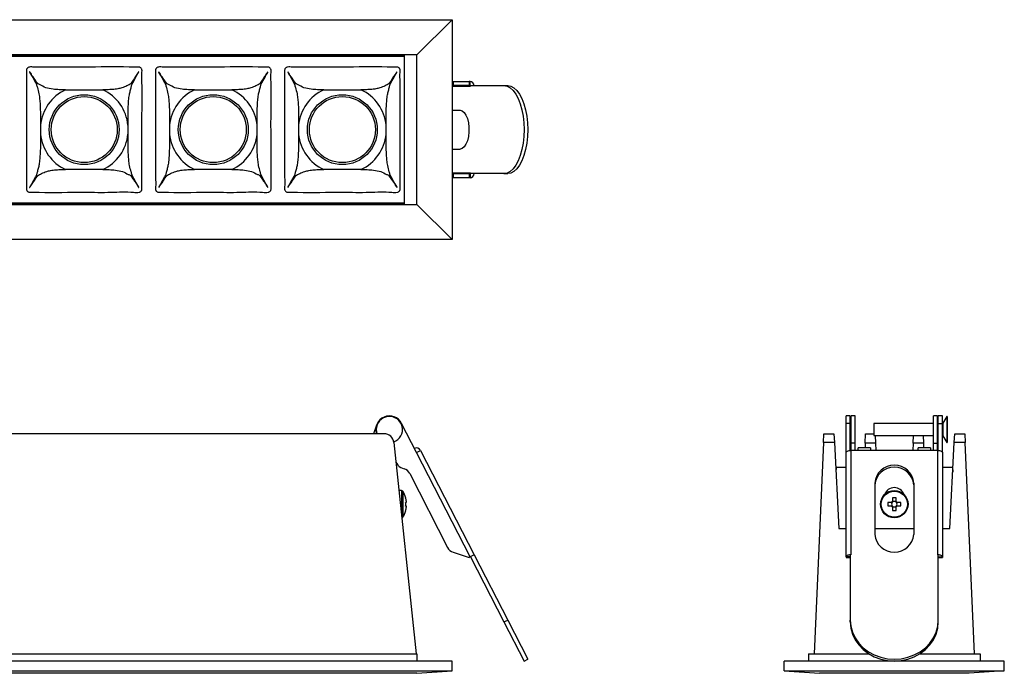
# Model space of a CAD drawing. Header units: millimetres. Extents: x 55 to 466, y 53 to 187.
# Tile 3 of 3: x 265 to 466, y 53 to 187. Entities that reach past the tile are written whole.
import ezdxf

# ---------------------------------------------------------------- set-up
doc = ezdxf.new("R2010")
doc.units = ezdxf.units.MM
doc.header["$LTSCALE"] = 2

msp = doc.modelspace()

# ---------------------------------------------------------------- linework, layer by layer
at = {"color": 7, "linetype": 'Continuous', "lineweight": 25}
for p, q in [((70.44, 186.88), (353.44, 186.88)), ((346.24, 179.68), (353.44, 186.88)), ((353.44, 186.88), (353.44, 141.88)), ((346.24, 179.68), (77.64, 179.68)), ((343.73, 179.53), (80.16, 179.53)), ((343.63, 179.33), (80.25, 179.33)), ((343.53, 179.33), (343.73, 179.53)), ((343.73, 149.23), (343.73, 179.53)), ((346.24, 149.08), (346.24, 179.68)), ((353.44, 174.23), (353.71, 174.23)), ((353.71, 173.38), (353.44, 173.38)), ((353.44, 173.28), (357.23, 173.28)), ((353.71, 174.23), (353.71, 173.38)), ((353.71, 174.23), (356.96, 174.23)), ((356.96, 173.38), (353.71, 173.38)), ((356.96, 174.23), (356.96, 173.38)), ((357.14, 174.23), (356.96, 174.23)), ((357.14, 173.38), (356.96, 173.38)), ((357.14, 173.38), (357.14, 174.23)), ((357.23, 173.28), (357.23, 173.38)), ((357.23, 173.38), (364.07, 173.38)), ((364.07, 173.38), (364.83, 173.38)), ((274.4, 172.53), (282.02, 172.53)), ((300.8, 172.53), (308.42, 172.53)), ((327.2, 172.53), (334.82, 172.53)), ((353.44, 168.38), (355.08, 168.38)), ((269.26, 165.27), (269.26, 163.49)), ((287.17, 163.49), (287.17, 165.27)), ((295.66, 165.27), (295.66, 163.49)), ((313.57, 163.49), (313.57, 165.27)), ((322.06, 165.27), (322.06, 163.49)), ((339.97, 163.49), (339.97, 165.27)), ((353.44, 160.38), (355.08, 160.38)), ((282.02, 156.22), (274.4, 156.22)), ((308.42, 156.22), (300.8, 156.22)), ((334.82, 156.22), (327.2, 156.22)), ((357.23, 155.48), (353.44, 155.48)), ((353.44, 155.38), (353.71, 155.38)), ((353.71, 155.38), (353.71, 154.53)), ((353.71, 155.38), (356.96, 155.38)), ((356.96, 155.38), (356.96, 154.53)), ((357.14, 155.38), (356.96, 155.38)), ((357.14, 155.38), (357.14, 154.53)), ((357.23, 155.38), (357.23, 155.48)), ((364.07, 155.38), (357.23, 155.38)), ((364.07, 155.38), (364.83, 155.38)), ((353.71, 154.53), (353.44, 154.53)), ((356.96, 154.53), (353.71, 154.53)), ((357.14, 154.53), (356.96, 154.53)), ((77.64, 149.08), (346.24, 149.08)), ((80.16, 149.23), (343.73, 149.23)), ((80.25, 149.43), (343.63, 149.43)), ((343.53, 149.43), (343.73, 149.23)), ((346.24, 149.08), (353.44, 141.88)), ((353.44, 141.88), (70.44, 141.88)), ((434.91, 105.8), (434.06, 105.8)), ((434.06, 104.29), (434.06, 105.8)), ((434.91, 104.29), (434.91, 105.8)), ((435.91, 105.8), (435.06, 105.8)), ((435.06, 100.25), (435.06, 105.8)), ((435.91, 100.25), (435.91, 105.8)), ((452.76, 105.8), (451.91, 105.8)), ((451.91, 100.25), (451.91, 105.8)), ((452.76, 100.25), (452.76, 105.8)), ((453.76, 105.8), (452.91, 105.8)), ((452.91, 104.29), (452.91, 105.8)), ((453.76, 104.29), (453.76, 105.8)), ((454.64, 105.7), (453.85, 104.32)), ((454.72, 105.7), (454.64, 105.7)), ((454.64, 105.7), (454.64, 103.02)), ((454.72, 105.7), (454.72, 103.02)), ((338.01, 103.92), (337.41, 102.15)), ((346.18, 98.31), (343.11, 104.29)), ((434.91, 104.29), (434.06, 104.29)), ((434.06, 98.31), (434.06, 104.29)), ((434.91, 98.74), (434.91, 104.29)), ((451.91, 104.27), (439.72, 104.27)), ((439.72, 104.27), (439.72, 103.02)), ((439.72, 103.02), (439.72, 101.77)), ((452.91, 104.27), (452.76, 104.27)), ((452.91, 104.29), (453.76, 104.29)), ((452.91, 98.74), (452.91, 104.29)), ((453.76, 98.31), (453.76, 104.29)), ((453.85, 104.32), (453.85, 103.02)), ((453.85, 103.02), (453.85, 101.72)), ((454.64, 103.02), (454.64, 100.35)), ((454.72, 103.02), (454.72, 100.35)), ((339.56, 102.15), (256.79, 102.15)), ((429.41, 100.36), (429.49, 102.15)), ((429.49, 102.15), (431.56, 102.15)), ((431.56, 102.15), (431.65, 100.36)), ((437.97, 100.22), (438.04, 102.15)), ((438.04, 102.15), (439.72, 102.15)), ((439.72, 101.77), (451.91, 101.77)), ((439.99, 101.77), (440.05, 100.22)), ((447.77, 100.22), (447.82, 101.77)), ((449.79, 101.77), (449.85, 100.22)), ((452.76, 101.77), (452.91, 101.77)), ((453.85, 101.72), (454.64, 100.35)), ((456.17, 100.36), (456.26, 102.15)), ((456.26, 102.15), (458.33, 102.15)), ((458.33, 102.15), (458.41, 100.36)), ((341.54, 100.36), (346.09, 57.15)), ((346.18, 98.31), (347.02, 98.74)), ((347.02, 98.74), (357.98, 77.39)), ((429.41, 100.36), (427.52, 57.15)), ((431.65, 100.36), (429.41, 100.36)), ((431.65, 100.36), (432.56, 82.75)), ((435.01, 98.74), (435.01, 77.39)), ((436.51, 98.74), (435.01, 98.74)), ((435.91, 100.25), (435.06, 100.25)), ((435.06, 98.74), (435.06, 100.25)), ((435.91, 98.74), (435.91, 100.25)), ((439.06, 99.26), (436.51, 99.26)), ((436.51, 98.74), (436.51, 99.26)), ((439.06, 98.74), (436.51, 98.74)), ((437.97, 100.22), (437.94, 99.26)), ((440.05, 100.22), (437.97, 100.22)), ((439.06, 99.26), (439.06, 98.74)), ((448.76, 98.74), (439.06, 98.74)), ((440.05, 100.22), (440.1, 98.74)), ((447.77, 100.22), (447.72, 98.74)), ((449.85, 100.22), (447.77, 100.22)), ((451.31, 99.26), (448.76, 99.26)), ((448.76, 98.74), (448.76, 99.26)), ((451.31, 98.74), (448.76, 98.74)), ((449.85, 100.22), (449.88, 99.26)), ((451.31, 99.26), (451.31, 98.74)), ((452.81, 98.74), (451.31, 98.74)), ((451.91, 100.25), (452.76, 100.25)), ((451.91, 98.74), (451.91, 100.25)), ((452.76, 98.74), (452.76, 100.25)), ((452.81, 77.39), (452.81, 98.74)), ((454.64, 100.35), (454.72, 100.35)), ((455.26, 82.75), (456.17, 100.36)), ((458.41, 100.36), (456.17, 100.36)), ((460.29, 57.15), (458.41, 100.36)), ((357.14, 76.96), (346.18, 98.31)), ((434.06, 76.96), (434.06, 98.31)), ((453.76, 98.31), (453.76, 76.96)), ((341.95, 96.47), (342.15, 96.09)), ((343.32, 95.09), (343.62, 95)), ((432, 95.35), (431.96, 94.31)), ((432, 95.35), (434.06, 95.35)), ((453.76, 95.35), (455.82, 95.35)), ((455.82, 95.35), (455.85, 94.31)), ((344.79, 94), (352.54, 78.9)), ((439.91, 92.07), (439.91, 81.57)), ((447.91, 92.07), (447.91, 81.57)), ((343.14, 90.55), (342.58, 90.55)), ((343.14, 90.55), (343.14, 85.22)), ((343.36, 90.42), (343.36, 85.07)), ((343.95, 89.05), (343.96, 89.06)), ((443.54, 89.05), (443.54, 88.31)), ((444.28, 88.31), (444.28, 89.05)), ((344.09, 88.12), (343.95, 88.12)), ((343.95, 87.38), (344.09, 87.38)), ((344.09, 88.31), (344.09, 88.12)), ((344.09, 87.38), (344.09, 87.18)), ((443.34, 88.12), (442.6, 88.12)), ((442.6, 87.38), (443.34, 87.38)), ((443.38, 88.12), (443.38, 87.92)), ((443.38, 87.57), (443.38, 87.38)), ((443.73, 88.28), (443.54, 88.28)), ((443.54, 87.22), (443.73, 87.22)), ((443.54, 87.18), (443.54, 86.44)), ((444.28, 88.28), (444.08, 88.28)), ((444.08, 87.22), (444.28, 87.22)), ((444.28, 86.44), (444.28, 87.18)), ((444.44, 87.92), (444.44, 88.12)), ((444.44, 87.38), (444.44, 87.57)), ((445.22, 88.12), (444.47, 88.12)), ((444.47, 87.38), (445.22, 87.38)), ((343.96, 86.44), (343.95, 86.44)), ((432.56, 82.75), (434.06, 82.75)), ((439.91, 82.75), (447.91, 82.75)), ((453.76, 82.75), (455.26, 82.75)), ((353.71, 77.91), (356.96, 76.86)), ((357.14, 76.96), (356.96, 76.86)), ((357.98, 77.39), (357.14, 76.96)), ((357.23, 77), (364.07, 63.66)), ((357.98, 77.39), (357.98, 77.39)), ((357.98, 77.39), (364.83, 64.04)), ((434.91, 76.96), (434.06, 76.96)), ((434.06, 76.96), (434.06, 76.86)), ((434.06, 76.86), (434.91, 76.86)), ((434.91, 77.39), (434.91, 64.04)), ((434.91, 77.39), (435.01, 77.39)), ((452.81, 77.39), (452.91, 77.39)), ((452.91, 64.04), (452.91, 77.39)), ((452.91, 76.96), (453.76, 76.96)), ((452.91, 76.86), (453.76, 76.86)), ((453.76, 76.96), (453.76, 76.86)), ((364.07, 63.66), (364.83, 64.04)), ((364.07, 63.66), (368.18, 55.65)), ((364.83, 64.04), (368.94, 56.04)), ((434.91, 63.66), (434.91, 64.04)), ((452.91, 63.66), (452.91, 64.04)), ((77.64, 57.15), (346.24, 57.15)), ((346.24, 57.15), (346.24, 55.65)), ((426.36, 57.15), (438.66, 57.15)), ((426.36, 57.15), (426.36, 55.65)), ((449.15, 57.15), (461.46, 57.15)), ((461.46, 57.15), (461.46, 55.65)), ((353.44, 55.65), (70.44, 55.65)), ((353.44, 53.65), (353.44, 55.65)), ((368.18, 55.65), (368.94, 56.04)), ((466.41, 55.65), (421.41, 55.65)), ((421.41, 53.65), (421.41, 55.65)), ((466.41, 53.65), (466.41, 55.65)), ((70.44, 53.65), (353.44, 53.65)), ((346.24, 53.15), (77.64, 53.15)), ((346.24, 53.15), (353.44, 53.65)), ((421.41, 53.65), (466.41, 53.65)), ((421.41, 53.65), (428.61, 53.15)), ((459.21, 53.15), (428.61, 53.15)), ((466.41, 53.65), (459.21, 53.15))]:
    msp.add_line(p, q, dxfattribs=at)
at = {"color": 7, "linetype": 'Continuous', "lineweight": 25, "flags": 128}
for points in [[(364.07, 173.38), (364.72, 173.27), (365.34, 172.94), (365.94, 172.4), (366.49, 171.66), (366.98, 170.74), (367.4, 169.67), (367.74, 168.46), (367.98, 167.16), (368.13, 165.79), (368.18, 164.38), (368.13, 162.97), (367.98, 161.6), (367.74, 160.29), (367.4, 159.09), (366.98, 158.01), (366.49, 157.1), (365.94, 156.36), (365.34, 155.82), (364.72, 155.49), (364.07, 155.38)], [(364.83, 173.38), (365.47, 173.27), (366.1, 172.94), (366.7, 172.4), (367.25, 171.66), (367.74, 170.74), (368.16, 169.67), (368.49, 168.46), (368.74, 167.16), (368.89, 165.79), (368.94, 164.38), (368.89, 162.97), (368.74, 161.6), (368.49, 160.29), (368.16, 159.09), (367.74, 158.01), (367.25, 157.1), (366.7, 156.36), (366.1, 155.82), (365.47, 155.49), (364.83, 155.38)], [(355.08, 168.38), (355.52, 168.26), (355.93, 167.92), (356.29, 167.37), (356.58, 166.65), (356.79, 165.8), (356.89, 164.86), (356.89, 163.9), (356.79, 162.96), (356.58, 162.1), (356.29, 161.38), (355.93, 160.84), (355.52, 160.49), (355.08, 160.38)], [(337.96, 103.02), (338.08, 102.24), (338.11, 102.15)], [(434.06, 98.31), (434.08, 98.39), (434.13, 98.47), (434.22, 98.55), (434.34, 98.61), (434.48, 98.67), (434.65, 98.71), (434.82, 98.73), (435.01, 98.74)], [(452.81, 98.74), (452.99, 98.73), (453.17, 98.71), (453.34, 98.67), (453.48, 98.61), (453.6, 98.55), (453.69, 98.47), (453.74, 98.39), (453.76, 98.31)], [(434.91, 77.39), (434.74, 77.37), (434.58, 77.34), (434.43, 77.3), (434.3, 77.25), (434.2, 77.18), (434.12, 77.11), (434.07, 77.03), (434.06, 76.96)], [(453.76, 76.96), (453.74, 77.03), (453.7, 77.11), (453.62, 77.18), (453.51, 77.25), (453.39, 77.3), (453.24, 77.34), (453.08, 77.37), (452.91, 77.39)], [(434.91, 64.04), (435.02, 62.79), (435.35, 61.57), (435.89, 60.41), (436.63, 59.34), (437.54, 58.38), (438.62, 57.57), (439.82, 56.91), (441.13, 56.43), (442.5, 56.14), (443.91, 56.04), (445.32, 56.14), (446.69, 56.43), (447.99, 56.91), (449.2, 57.57), (450.27, 58.38), (451.19, 59.34), (451.93, 60.41), (452.47, 61.57), (452.8, 62.79), (452.91, 64.04)], [(434.91, 63.66), (435.02, 62.4), (435.35, 61.18), (435.89, 60.02), (436.63, 58.95), (437.54, 57.99), (438.62, 57.18), (439.82, 56.52), (441.13, 56.04), (442.5, 55.75), (443.91, 55.65), (445.32, 55.75), (446.69, 56.04), (447.99, 56.52), (449.2, 57.18), (450.27, 57.99), (451.19, 58.95), (451.93, 60.02), (452.47, 61.18), (452.8, 62.4), (452.91, 63.66)]]:
    msp.add_lwpolyline(points, dxfattribs=at)
at = {"color": 7, "linetype": 'Continuous', "lineweight": 25}
for centre, radius in [((278.21, 164.38), 7.15), ((304.61, 164.38), 7.15), ((331.01, 164.38), 7.15), ((278.21, 164.38), 6.75), ((304.61, 164.38), 6.75), ((331.01, 164.38), 6.75), ((443.91, 87.75), 2.8), ((443.91, 87.75), 2.67)]:
    msp.add_circle(centre, radius, dxfattribs=at)
for centre, radius, start, end in [((278.21, 164.38), 13.49, 135.2566, 136.4666), ((278.21, 164.38), 13.49, 43.5334, 44.7434), ((304.61, 164.38), 13.49, 135.2566, 136.4666), ((304.61, 164.38), 13.49, 43.5334, 44.7434), ((331.01, 164.38), 13.49, 135.2566, 136.4666), ((331.01, 164.38), 13.49, 43.5334, 44.7434), ((357.09, 173.34), 0.889, 2.441, 86.915), ((357.13, 173.28), 0.095, 356.8541, 86.4635), ((278.21, 164.38), 9, 115.0485, 174.3157), ((278.21, 164.38), 9, 5.6843, 64.9515), ((304.61, 164.38), 9, 115.0485, 174.3157), ((304.61, 164.38), 9, 5.6843, 64.9515), ((331.01, 164.38), 9, 115.0485, 174.3157), ((331.01, 164.38), 9, 5.6843, 64.9515), ((278.21, 164.38), 9, 185.6843, 244.9515), ((278.21, 164.38), 9, 295.0485, 354.3157), ((304.61, 164.38), 9, 185.6843, 244.9515), ((304.61, 164.38), 9, 295.0485, 354.3157), ((331.01, 164.38), 9, 185.6843, 244.9515), ((331.01, 164.38), 9, 295.0485, 354.3157), ((278.21, 164.38), 13.49, 223.5334, 224.7434), ((278.21, 164.38), 13.49, 315.2566, 316.4666), ((304.61, 164.38), 13.49, 223.5334, 224.7434), ((304.61, 164.38), 13.49, 315.2566, 316.4666), ((331.01, 164.38), 13.49, 223.5334, 224.7434), ((331.01, 164.38), 13.49, 315.2566, 316.4666), ((357.13, 155.47), 0.095, 273.5365, 3.1459), ((357.09, 155.42), 0.889, 273.085, 357.559), ((340.64, 103.02), 2.78, 27.1671, 198.3799), ((340.64, 103.02), 2.68, 289.321, 180), ((453.76, 104.37), 0.1, 270, 330), ((339.56, 100.15), 2, 6, 90), ((453.76, 101.67), 0.1, 30, 90), ((346.18, 98.31), 0.95, 27.1671, 117.1671), ((346.18, 98.31), 0.1, 27.1671, 117.1671), ((343.93, 97), 2, 207.1671, 252.1671), ((343.01, 93.09), 2, 27.1671, 72.1671), ((443.91, 91.71), 4.02, 5.1748, 174.8252), ((443.91, 91.32), 4.02, 5.1748, 174.8252), ((443.91, 89.05), 2.1, 18.5832, 161.4168), ((343.14, 90.28), 0.27, 32.336, 90), ((339.14, 87.75), 5, 15.2193, 32.336), ((339.14, 87.75), 4.99, 6.5034, 15.1879), ((443.91, 78.09), 10.97, 88.068, 91.932), ((338.49, 87.75), 5.48, 356.1266, 3.8734), ((339.14, 87.75), 4.99, 344.8121, 353.4966), ((453.57, 87.75), 10.97, 178.068, 181.932), ((443.91, 87.75), 0.675, 123.2306, 146.7694), ((443.91, 87.75), 0.675, 213.2306, 236.7694), ((443.91, 87.75), 0.556, 161.5698, 198.4302), ((443.91, 87.75), 0.556, 138.2818, 161.5698), ((443.91, 87.75), 0.556, 198.4302, 221.7182), ((443.91, 87.75), 0.556, 131.7182, 138.2818), ((443.91, 87.75), 0.556, 221.7182, 228.2818), ((443.91, 87.75), 0.556, 108.4302, 131.7182), ((443.91, 87.75), 0.556, 228.2818, 251.5698), ((443.91, 87.75), 0.556, 71.5698, 108.4302), ((443.91, 87.75), 0.556, 251.5698, 288.4302), ((443.91, 87.75), 0.556, 48.2818, 71.5698), ((443.91, 87.75), 0.556, 288.4302, 311.7182), ((443.91, 87.75), 0.675, 33.2306, 56.7694), ((443.91, 87.75), 0.556, 41.7182, 48.2818), ((443.91, 87.75), 0.675, 303.2306, 326.7694), ((443.91, 87.75), 0.556, 311.7182, 318.2818), ((443.91, 87.75), 0.556, 18.4302, 41.7182), ((443.91, 87.75), 0.556, 318.2818, 341.5698), ((443.91, 87.75), 0.556, 341.5698, 18.4302), ((434.25, 87.75), 10.97, 358.068, 1.932), ((343.14, 85.22), 0.27, 276.0181, 327.664), ((339.14, 87.75), 5, 327.664, 344.7807), ((443.91, 97.41), 10.97, 268.068, 271.932), ((443.91, 81.93), 4.02, 185.1748, 354.8252), ((354.32, 79.81), 2, 207.1671, 252.1671)]:
    msp.add_arc(centre, radius, start, end, dxfattribs=at)
for centre, major_axis, start_param, end_param in [((443.84, 87.75), (0.492, 0), 2.77218, 3.511006), ((443.91, 87.82), (0, 0.492), 5.913772, 6.652598), ((443.91, 87.68), (0, 0.492), 2.77218, 3.511006), ((443.98, 87.75), (0.492, 0), 5.913772, 6.652598)]:
    msp.add_ellipse(centre, major_axis=major_axis, ratio=0.990116, start_param=start_param, end_param=end_param, dxfattribs=at)
for points, knots in [([(290.02, 153.25), (290.02, 153.01), (290.01, 152.66), (290.03, 152.25), (290, 152), (289.93, 151.89), (289.82, 151.77), (289.68, 151.66), (289.16, 151.48), (287.14, 151.74), (283.43, 151.49), (276.99, 151.64), (271.58, 151.48), (267.85, 151.61), (267.12, 151.54), (266.82, 151.63), (266.67, 151.71), (266.53, 151.84), (266.44, 151.97), (266.38, 152.25), (266.46, 153.13), (266.32, 156.47), (266.42, 160.39), (266.4, 166.7), (266.42, 171.27), (266.4, 175.26), (266.41, 176.26), (266.4, 176.55), (266.42, 176.75), (266.5, 176.87), (266.6, 176.99), (266.75, 177.11), (267.23, 177.25), (267.65, 177.18), (269.18, 177.18), (272.59, 177.18), (279.06, 177.15), (284.85, 177.27), (288.57, 177.15), (289.31, 177.21), (289.61, 177.13), (289.75, 177.05), (289.9, 176.91), (289.98, 176.78), (290.05, 176.51), (289.97, 175.62), (290.1, 172.29), (290.01, 168.36), (290.02, 162.06), (290.02, 157.61), (290.02, 153.9), (290.02, 153.25)], [0, 0, 0, 0, 0.007224, 0.010882, 0.012757, 0.014629, 0.015008, 0.017688, 0.019947, 0.031886, 0.078783, 0.135581, 0.23, 0.24536, 0.251118, 0.252252, 0.254984, 0.256162, 0.258322, 0.259626, 0.264796, 0.28545, 0.362783, 0.38559, 0.480009, 0.503614, 0.508685, 0.510882, 0.512757, 0.51463, 0.515009, 0.517688, 0.520365, 0.530314, 0.530413, 0.567381, 0.635581, 0.73, 0.74536, 0.751118, 0.752252, 0.754984, 0.756162, 0.758321, 0.759626, 0.764795, 0.78545, 0.862782, 0.885589, 0.980008, 1, 1, 1, 1]), ([(316.42, 153.25), (316.42, 153.01), (316.41, 152.66), (316.43, 152.25), (316.4, 152), (316.33, 151.89), (316.22, 151.77), (316.08, 151.66), (315.56, 151.48), (313.54, 151.74), (309.83, 151.49), (303.39, 151.64), (297.98, 151.48), (294.25, 151.61), (293.52, 151.54), (293.22, 151.63), (293.07, 151.71), (292.93, 151.84), (292.84, 151.97), (292.78, 152.25), (292.86, 153.13), (292.72, 156.47), (292.82, 160.39), (292.8, 166.7), (292.82, 171.27), (292.8, 175.26), (292.81, 176.26), (292.8, 176.55), (292.82, 176.75), (292.9, 176.87), (293, 176.99), (293.15, 177.11), (293.63, 177.25), (294.05, 177.18), (295.58, 177.18), (298.99, 177.18), (305.46, 177.15), (311.25, 177.27), (314.97, 177.15), (315.71, 177.21), (316.01, 177.13), (316.15, 177.05), (316.3, 176.91), (316.38, 176.78), (316.45, 176.51), (316.37, 175.62), (316.5, 172.29), (316.41, 168.36), (316.42, 162.06), (316.42, 157.61), (316.42, 153.9), (316.42, 153.25)], [0, 0, 0, 0, 0.007224, 0.010882, 0.012757, 0.014629, 0.015008, 0.017688, 0.019947, 0.031886, 0.078783, 0.135581, 0.23, 0.24536, 0.251118, 0.252252, 0.254984, 0.256162, 0.258322, 0.259626, 0.264796, 0.28545, 0.362783, 0.38559, 0.480009, 0.503614, 0.508685, 0.510882, 0.512757, 0.51463, 0.515009, 0.517688, 0.520365, 0.530314, 0.530413, 0.567381, 0.635581, 0.73, 0.74536, 0.751118, 0.752252, 0.754984, 0.756162, 0.758321, 0.759626, 0.764795, 0.78545, 0.862782, 0.885589, 0.980008, 1, 1, 1, 1]), ([(342.82, 153.25), (342.82, 153.01), (342.81, 152.66), (342.83, 152.25), (342.8, 152), (342.73, 151.89), (342.62, 151.77), (342.48, 151.66), (341.96, 151.48), (339.94, 151.74), (336.23, 151.49), (329.79, 151.64), (324.38, 151.48), (320.65, 151.61), (319.92, 151.54), (319.62, 151.63), (319.47, 151.71), (319.33, 151.84), (319.24, 151.97), (319.18, 152.25), (319.26, 153.13), (319.12, 156.47), (319.22, 160.39), (319.2, 166.7), (319.22, 171.27), (319.2, 175.26), (319.21, 176.26), (319.2, 176.55), (319.22, 176.75), (319.3, 176.87), (319.4, 176.99), (319.55, 177.11), (320.03, 177.25), (320.45, 177.18), (321.98, 177.18), (325.39, 177.18), (331.86, 177.15), (337.65, 177.27), (341.37, 177.15), (342.11, 177.21), (342.41, 177.13), (342.55, 177.05), (342.7, 176.91), (342.78, 176.78), (342.85, 176.51), (342.77, 175.62), (342.9, 172.29), (342.81, 168.36), (342.82, 162.06), (342.82, 157.61), (342.82, 153.9), (342.82, 153.25)], [0, 0, 0, 0, 0.007224, 0.010882, 0.012757, 0.014629, 0.015008, 0.017688, 0.019947, 0.031886, 0.078783, 0.135581, 0.23, 0.24536, 0.251118, 0.252252, 0.254984, 0.256162, 0.258322, 0.259626, 0.264796, 0.28545, 0.362783, 0.38559, 0.480009, 0.503614, 0.508685, 0.510882, 0.512757, 0.51463, 0.515009, 0.517688, 0.520365, 0.530314, 0.530413, 0.567381, 0.635581, 0.73, 0.74536, 0.751118, 0.752252, 0.754984, 0.756162, 0.758321, 0.759626, 0.764795, 0.78545, 0.862782, 0.885589, 0.980008, 1, 1, 1, 1]), ([(268.63, 173.87), (268.42, 174.2), (267.92, 174.98), (267.3, 175.67), (267.08, 176.22), (267.05, 176.23), (267.05, 176.23), (267.05, 176.23), (267.05, 176.23), (267.05, 176.23), (267.05, 176.23), (267.05, 176.23), (267.05, 176.23), (267.05, 176.23), (267.05, 176.23), (267.05, 176.23), (267.06, 176.22), (267.07, 176.2), (267.12, 176.1), (267.33, 175.7), (267.78, 174.89), (268.18, 174.13), (268.43, 173.68), (268.43, 173.67)], [0, 0, 0, 0, 0.204337, 0.483793, 0.497784, 0.497806, 0.497822, 0.497838, 0.497844, 0.49785, 0.497854, 0.497858, 0.497865, 0.497876, 0.49792, 0.498094, 0.498787, 0.501557, 0.512632, 0.556929, 0.734116, 0.994944, 1, 1, 1, 1]), ([(287.99, 173.67), (288.13, 173.92), (288.52, 174.66), (288.96, 175.45), (289.28, 176.05), (289.35, 176.16), (289.37, 176.23), (289.37, 176.23), (289.37, 176.23), (289.37, 176.23), (289.37, 176.23), (289.37, 176.23), (289.37, 176.23), (289.37, 176.23), (289.37, 176.23), (289.37, 176.23), (289.37, 176.23), (289.37, 176.23), (289.37, 176.23), (289.37, 176.23), (289.37, 176.23), (289.37, 176.23), (289.36, 176.22), (289.33, 176.17), (289.21, 175.99), (288.69, 175.21), (288.2, 174.47), (287.79, 173.87)], [0, 0, 0, 0, 0.14736, 0.432232, 0.467841, 0.501712, 0.501854, 0.501948, 0.502011, 0.502054, 0.502083, 0.502102, 0.50212, 0.502131, 0.502137, 0.502142, 0.502146, 0.50215, 0.502158, 0.502179, 0.502267, 0.502616, 0.504008, 0.509573, 0.531831, 0.620861, 1, 1, 1, 1]), ([(295.03, 173.87), (294.82, 174.2), (294.32, 174.98), (293.7, 175.67), (293.48, 176.22), (293.45, 176.23), (293.45, 176.23), (293.45, 176.23), (293.45, 176.23), (293.45, 176.23), (293.45, 176.23), (293.45, 176.23), (293.45, 176.23), (293.45, 176.23), (293.45, 176.23), (293.45, 176.23), (293.46, 176.22), (293.47, 176.2), (293.52, 176.1), (293.73, 175.7), (294.18, 174.89), (294.58, 174.13), (294.83, 173.68), (294.83, 173.67)], [0, 0, 0, 0, 0.204337, 0.483793, 0.497784, 0.497806, 0.497822, 0.497838, 0.497844, 0.49785, 0.497854, 0.497858, 0.497865, 0.497876, 0.49792, 0.498094, 0.498787, 0.501557, 0.512632, 0.556929, 0.734116, 0.994944, 1, 1, 1, 1]), ([(314.39, 173.67), (314.53, 173.92), (314.92, 174.66), (315.36, 175.45), (315.68, 176.05), (315.75, 176.16), (315.77, 176.23), (315.77, 176.23), (315.77, 176.23), (315.77, 176.23), (315.77, 176.23), (315.77, 176.23), (315.77, 176.23), (315.77, 176.23), (315.77, 176.23), (315.77, 176.23), (315.77, 176.23), (315.77, 176.23), (315.77, 176.23), (315.77, 176.23), (315.77, 176.23), (315.77, 176.23), (315.76, 176.22), (315.73, 176.17), (315.61, 175.99), (315.09, 175.21), (314.6, 174.47), (314.19, 173.87)], [0, 0, 0, 0, 0.14736, 0.432232, 0.467841, 0.501712, 0.501854, 0.501948, 0.502011, 0.502054, 0.502083, 0.502102, 0.50212, 0.502131, 0.502137, 0.502142, 0.502146, 0.50215, 0.502158, 0.502179, 0.502267, 0.502616, 0.504008, 0.509573, 0.531831, 0.620861, 1, 1, 1, 1]), ([(321.43, 173.87), (321.22, 174.2), (320.72, 174.98), (320.1, 175.67), (319.88, 176.22), (319.85, 176.23), (319.85, 176.23), (319.85, 176.23), (319.85, 176.23), (319.85, 176.23), (319.85, 176.23), (319.85, 176.23), (319.85, 176.23), (319.85, 176.23), (319.85, 176.23), (319.85, 176.23), (319.86, 176.22), (319.87, 176.2), (319.92, 176.1), (320.13, 175.7), (320.58, 174.89), (320.98, 174.13), (321.23, 173.68), (321.23, 173.67)], [0, 0, 0, 0, 0.204337, 0.483793, 0.497784, 0.497806, 0.497822, 0.497838, 0.497844, 0.49785, 0.497854, 0.497858, 0.497865, 0.497876, 0.49792, 0.498094, 0.498787, 0.501557, 0.512632, 0.556929, 0.734116, 0.994944, 1, 1, 1, 1]), ([(340.79, 173.67), (340.93, 173.92), (341.32, 174.66), (341.76, 175.45), (342.08, 176.05), (342.15, 176.16), (342.17, 176.23), (342.17, 176.23), (342.17, 176.23), (342.17, 176.23), (342.17, 176.23), (342.17, 176.23), (342.17, 176.23), (342.17, 176.23), (342.17, 176.23), (342.17, 176.23), (342.17, 176.23), (342.17, 176.23), (342.17, 176.23), (342.17, 176.23), (342.17, 176.23), (342.17, 176.23), (342.16, 176.22), (342.13, 176.17), (342.01, 175.99), (341.49, 175.21), (341, 174.47), (340.59, 173.87)], [0, 0, 0, 0, 0.14736, 0.432232, 0.467841, 0.501712, 0.501854, 0.501948, 0.502011, 0.502054, 0.502083, 0.502102, 0.50212, 0.502131, 0.502137, 0.502142, 0.502146, 0.50215, 0.502158, 0.502179, 0.502267, 0.502616, 0.504008, 0.509573, 0.531831, 0.620861, 1, 1, 1, 1]), ([(268.43, 173.67), (268.49, 173.45), (268.65, 172.89), (268.95, 171.86), (269.1, 170.65), (269.22, 169.21), (269.26, 167.4), (269.26, 165.98), (269.26, 165.27)], [0, 0, 0, 0, 0.111918, 0.284012, 0.408874, 0.534045, 0.766708, 1, 1, 1, 1]), ([(274.4, 172.53), (273.97, 172.53), (273.11, 172.54), (271.73, 172.65), (270.29, 172.9), (269.35, 173.48), (268.78, 173.7), (268.65, 173.85), (268.63, 173.87)], [0, 0, 0, 0, 0.190199, 0.37985, 0.613193, 0.848606, 0.974962, 1, 1, 1, 1]), ([(287.79, 173.87), (287.78, 173.85), (287.59, 173.63), (286.96, 173.37), (286.05, 172.93), (285.02, 172.71), (283.99, 172.58), (282.96, 172.54), (282.3, 172.53), (282.02, 172.53)], [0, 0, 0, 0, 0.021057, 0.218127, 0.414762, 0.543436, 0.710154, 0.877354, 1, 1, 1, 1]), ([(287.17, 165.27), (287.17, 165.92), (287.17, 167.22), (287.2, 168.93), (287.29, 170.36), (287.42, 171.45), (287.62, 172.37), (287.82, 172.97), (287.91, 173.41), (287.96, 173.58), (287.99, 173.67)], [0, 0, 0, 0, 0.213151, 0.425932, 0.558055, 0.689831, 0.798515, 0.907399, 0.953569, 1, 1, 1, 1]), ([(294.83, 173.67), (294.89, 173.45), (295.05, 172.89), (295.35, 171.86), (295.5, 170.65), (295.62, 169.21), (295.66, 167.4), (295.66, 165.98), (295.66, 165.27)], [0, 0, 0, 0, 0.111918, 0.284012, 0.408874, 0.534045, 0.766708, 1, 1, 1, 1]), ([(300.8, 172.53), (300.37, 172.53), (299.51, 172.54), (298.13, 172.65), (296.69, 172.9), (295.75, 173.48), (295.18, 173.7), (295.05, 173.85), (295.03, 173.87)], [0, 0, 0, 0, 0.1901992, 0.3798503, 0.6131935, 0.8486057, 0.9749618, 1, 1, 1, 1]), ([(314.19, 173.87), (314.18, 173.85), (313.99, 173.63), (313.36, 173.37), (312.45, 172.93), (311.42, 172.71), (310.39, 172.58), (309.36, 172.54), (308.7, 172.53), (308.42, 172.53)], [0, 0, 0, 0, 0.021057, 0.218127, 0.414762, 0.543436, 0.710154, 0.877354, 1, 1, 1, 1]), ([(313.57, 165.27), (313.57, 165.92), (313.57, 167.22), (313.6, 168.93), (313.69, 170.36), (313.82, 171.45), (314.02, 172.37), (314.22, 172.97), (314.31, 173.41), (314.36, 173.58), (314.39, 173.67)], [0, 0, 0, 0, 0.213151, 0.425932, 0.558055, 0.689831, 0.798515, 0.907399, 0.953569, 1, 1, 1, 1]), ([(321.23, 173.67), (321.29, 173.45), (321.45, 172.89), (321.75, 171.86), (321.9, 170.65), (322.02, 169.21), (322.06, 167.4), (322.06, 165.98), (322.06, 165.27)], [0, 0, 0, 0, 0.111918, 0.284012, 0.408874, 0.534045, 0.766708, 1, 1, 1, 1]), ([(327.2, 172.53), (326.77, 172.53), (325.91, 172.54), (324.53, 172.65), (323.09, 172.9), (322.15, 173.48), (321.58, 173.7), (321.45, 173.85), (321.43, 173.87)], [0, 0, 0, 0, 0.1901992, 0.3798503, 0.6131935, 0.8486057, 0.9749618, 1, 1, 1, 1]), ([(340.59, 173.87), (340.58, 173.85), (340.39, 173.63), (339.76, 173.37), (338.85, 172.93), (337.82, 172.71), (336.79, 172.58), (335.76, 172.54), (335.1, 172.53), (334.82, 172.53)], [0, 0, 0, 0, 0.0210568, 0.2181274, 0.4147616, 0.5434361, 0.7101542, 0.8773542, 1, 1, 1, 1]), ([(339.97, 165.27), (339.97, 165.92), (339.97, 167.22), (340, 168.93), (340.09, 170.36), (340.22, 171.45), (340.42, 172.37), (340.62, 172.97), (340.71, 173.41), (340.76, 173.58), (340.79, 173.67)], [0, 0, 0, 0, 0.213151, 0.425932, 0.558055, 0.689831, 0.798515, 0.907399, 0.953569, 1, 1, 1, 1]), ([(269.26, 163.49), (269.26, 162.83), (269.26, 161.53), (269.22, 159.83), (269.13, 158.39), (269.01, 157.31), (268.81, 156.38), (268.61, 155.78), (268.52, 155.34), (268.46, 155.17), (268.43, 155.08)], [0, 0, 0, 0, 0.213151, 0.425932, 0.558055, 0.689831, 0.798515, 0.907399, 0.953569, 1, 1, 1, 1]), ([(287.99, 155.08), (287.93, 155.31), (287.78, 155.86), (287.48, 156.89), (287.32, 158.1), (287.21, 159.54), (287.17, 161.35), (287.17, 162.77), (287.17, 163.49)], [0, 0, 0, 0, 0.111918, 0.284012, 0.408874, 0.534045, 0.766708, 1, 1, 1, 1]), ([(295.66, 163.49), (295.66, 162.83), (295.66, 161.53), (295.62, 159.83), (295.53, 158.39), (295.41, 157.31), (295.21, 156.38), (295.01, 155.78), (294.92, 155.34), (294.86, 155.17), (294.83, 155.08)], [0, 0, 0, 0, 0.213151, 0.425932, 0.558055, 0.689831, 0.798515, 0.907399, 0.953569, 1, 1, 1, 1]), ([(314.39, 155.08), (314.33, 155.31), (314.18, 155.86), (313.88, 156.89), (313.72, 158.1), (313.61, 159.54), (313.57, 161.35), (313.57, 162.77), (313.57, 163.49)], [0, 0, 0, 0, 0.111918, 0.284012, 0.408874, 0.534045, 0.766708, 1, 1, 1, 1]), ([(322.06, 163.49), (322.06, 162.83), (322.06, 161.53), (322.02, 159.83), (321.93, 158.39), (321.81, 157.31), (321.61, 156.38), (321.41, 155.78), (321.32, 155.34), (321.26, 155.17), (321.23, 155.08)], [0, 0, 0, 0, 0.213151, 0.425932, 0.558055, 0.689831, 0.798515, 0.907399, 0.953569, 1, 1, 1, 1]), ([(340.79, 155.08), (340.73, 155.31), (340.58, 155.86), (340.28, 156.89), (340.12, 158.1), (340.01, 159.54), (339.97, 161.35), (339.97, 162.77), (339.97, 163.49)], [0, 0, 0, 0, 0.111918, 0.284012, 0.408874, 0.534045, 0.766708, 1, 1, 1, 1]), ([(268.43, 155.08), (268.3, 154.83), (267.9, 154.09), (267.46, 153.31), (267.15, 152.7), (267.07, 152.59), (267.05, 152.53), (267.05, 152.53), (267.05, 152.52), (267.05, 152.52), (267.05, 152.52), (267.05, 152.52), (267.05, 152.52), (267.05, 152.52), (267.05, 152.52), (267.05, 152.52), (267.05, 152.52), (267.05, 152.52), (267.05, 152.52), (267.05, 152.52), (267.05, 152.52), (267.06, 152.53), (267.06, 152.54), (267.1, 152.58), (267.22, 152.77), (267.73, 153.54), (268.23, 154.28), (268.63, 154.88)], [0, 0, 0, 0, 0.14736, 0.432232, 0.467841, 0.501712, 0.501854, 0.501948, 0.502011, 0.502054, 0.502083, 0.502102, 0.50212, 0.502131, 0.502137, 0.502142, 0.502146, 0.50215, 0.502158, 0.502179, 0.502267, 0.502616, 0.504008, 0.509573, 0.531831, 0.620861, 1, 1, 1, 1]), ([(268.63, 154.88), (268.65, 154.9), (268.83, 155.12), (269.47, 155.38), (270.37, 155.82), (271.41, 156.04), (272.43, 156.17), (273.47, 156.22), (274.12, 156.22), (274.4, 156.22)], [0, 0, 0, 0, 0.021057, 0.218127, 0.414762, 0.543436, 0.710154, 0.877354, 1, 1, 1, 1]), ([(282.02, 156.22), (282.45, 156.22), (283.32, 156.21), (284.69, 156.1), (286.13, 155.85), (287.07, 155.28), (287.64, 155.06), (287.77, 154.91), (287.79, 154.88)], [0, 0, 0, 0, 0.190199, 0.37985, 0.613193, 0.848606, 0.974962, 1, 1, 1, 1]), ([(287.79, 154.88), (288, 154.55), (288.5, 153.77), (289.12, 153.09), (289.35, 152.54), (289.37, 152.52), (289.37, 152.52), (289.37, 152.52), (289.37, 152.52), (289.37, 152.52), (289.37, 152.52), (289.37, 152.52), (289.37, 152.52), (289.37, 152.52), (289.37, 152.52), (289.37, 152.53), (289.37, 152.53), (289.36, 152.56), (289.3, 152.66), (289.09, 153.05), (288.65, 153.87), (288.24, 154.62), (288, 155.08), (287.99, 155.08)], [0, 0, 0, 0, 0.204337, 0.483793, 0.497784, 0.497806, 0.497822, 0.497838, 0.497844, 0.49785, 0.497854, 0.497858, 0.497865, 0.497876, 0.49792, 0.498094, 0.498787, 0.501557, 0.512632, 0.556929, 0.734116, 0.994944, 1, 1, 1, 1]), ([(294.83, 155.08), (294.7, 154.83), (294.3, 154.09), (293.86, 153.31), (293.55, 152.7), (293.47, 152.59), (293.45, 152.53), (293.45, 152.53), (293.45, 152.52), (293.45, 152.52), (293.45, 152.52), (293.45, 152.52), (293.45, 152.52), (293.45, 152.52), (293.45, 152.52), (293.45, 152.52), (293.45, 152.52), (293.45, 152.52), (293.45, 152.52), (293.45, 152.52), (293.45, 152.52), (293.46, 152.53), (293.46, 152.54), (293.5, 152.58), (293.62, 152.77), (294.13, 153.54), (294.63, 154.28), (295.03, 154.88)], [0, 0, 0, 0, 0.14736, 0.432232, 0.467841, 0.501712, 0.501854, 0.501948, 0.502011, 0.502054, 0.502083, 0.502102, 0.50212, 0.502131, 0.502137, 0.502142, 0.502146, 0.50215, 0.502158, 0.502179, 0.502267, 0.502616, 0.504008, 0.509573, 0.531831, 0.620861, 1, 1, 1, 1]), ([(295.03, 154.88), (295.05, 154.9), (295.23, 155.12), (295.87, 155.38), (296.77, 155.82), (297.81, 156.04), (298.83, 156.17), (299.87, 156.22), (300.52, 156.22), (300.8, 156.22)], [0, 0, 0, 0, 0.021057, 0.218127, 0.414762, 0.543436, 0.710154, 0.877354, 1, 1, 1, 1]), ([(308.42, 156.22), (308.85, 156.22), (309.72, 156.21), (311.09, 156.1), (312.53, 155.85), (313.47, 155.28), (314.04, 155.06), (314.17, 154.91), (314.19, 154.88)], [0, 0, 0, 0, 0.190199, 0.37985, 0.613193, 0.848606, 0.974962, 1, 1, 1, 1]), ([(314.19, 154.88), (314.4, 154.55), (314.9, 153.77), (315.52, 153.09), (315.75, 152.54), (315.77, 152.52), (315.77, 152.52), (315.77, 152.52), (315.77, 152.52), (315.77, 152.52), (315.77, 152.52), (315.77, 152.52), (315.77, 152.52), (315.77, 152.52), (315.77, 152.52), (315.77, 152.53), (315.77, 152.53), (315.76, 152.56), (315.7, 152.66), (315.49, 153.05), (315.05, 153.87), (314.64, 154.62), (314.4, 155.08), (314.39, 155.08)], [0, 0, 0, 0, 0.204337, 0.483793, 0.497784, 0.497806, 0.497822, 0.497838, 0.497844, 0.49785, 0.497854, 0.497858, 0.497865, 0.497876, 0.49792, 0.498094, 0.498787, 0.501557, 0.512632, 0.556929, 0.734116, 0.994944, 1, 1, 1, 1]), ([(321.23, 155.08), (321.1, 154.83), (320.7, 154.09), (320.26, 153.31), (319.95, 152.7), (319.87, 152.59), (319.85, 152.53), (319.85, 152.53), (319.85, 152.52), (319.85, 152.52), (319.85, 152.52), (319.85, 152.52), (319.85, 152.52), (319.85, 152.52), (319.85, 152.52), (319.85, 152.52), (319.85, 152.52), (319.85, 152.52), (319.85, 152.52), (319.85, 152.52), (319.85, 152.52), (319.86, 152.53), (319.86, 152.54), (319.9, 152.58), (320.02, 152.77), (320.53, 153.54), (321.03, 154.28), (321.43, 154.88)], [0, 0, 0, 0, 0.14736, 0.432232, 0.467841, 0.501712, 0.501854, 0.501948, 0.502011, 0.502054, 0.502083, 0.502102, 0.50212, 0.502131, 0.502137, 0.502142, 0.502146, 0.50215, 0.502158, 0.502179, 0.502267, 0.502616, 0.504008, 0.509573, 0.531831, 0.620861, 1, 1, 1, 1]), ([(321.43, 154.88), (321.45, 154.9), (321.63, 155.12), (322.27, 155.38), (323.17, 155.82), (324.21, 156.04), (325.23, 156.17), (326.27, 156.22), (326.92, 156.22), (327.2, 156.22)], [0, 0, 0, 0, 0.021057, 0.218127, 0.414762, 0.543436, 0.710154, 0.877354, 1, 1, 1, 1]), ([(334.82, 156.22), (335.25, 156.22), (336.12, 156.21), (337.49, 156.1), (338.93, 155.85), (339.87, 155.28), (340.44, 155.06), (340.57, 154.91), (340.59, 154.88)], [0, 0, 0, 0, 0.1901992, 0.3798503, 0.6131935, 0.8486057, 0.9749618, 1, 1, 1, 1]), ([(340.59, 154.88), (340.8, 154.55), (341.3, 153.77), (341.92, 153.09), (342.15, 152.54), (342.17, 152.52), (342.17, 152.52), (342.17, 152.52), (342.17, 152.52), (342.17, 152.52), (342.17, 152.52), (342.17, 152.52), (342.17, 152.52), (342.17, 152.52), (342.17, 152.52), (342.17, 152.53), (342.17, 152.53), (342.16, 152.56), (342.1, 152.66), (341.89, 153.05), (341.45, 153.87), (341.04, 154.62), (340.8, 155.08), (340.79, 155.08)], [0, 0, 0, 0, 0.204337, 0.483793, 0.497784, 0.497806, 0.497822, 0.497838, 0.497844, 0.49785, 0.497854, 0.497858, 0.497865, 0.497876, 0.49792, 0.498094, 0.498787, 0.501557, 0.512632, 0.556929, 0.734116, 0.994944, 1, 1, 1, 1]), ([(443.49, 88.12), (443.49, 88.12), (443.44, 88.12), (443.39, 88.12), (443.35, 88.12), (443.34, 88.12)], [0, 0, 0, 0, 0.160618, 0.883257, 1, 1, 1, 1]), ([(443.34, 87.38), (443.35, 87.38), (443.39, 87.38), (443.44, 87.38), (443.49, 87.38), (443.49, 87.38)], [0, 0, 0, 0, 0.1167429, 0.8393822, 1, 1, 1, 1]), ([(443.54, 88.31), (443.54, 88.31), (443.54, 88.27), (443.54, 88.22), (443.54, 88.17), (443.54, 88.16)], [0, 0, 0, 0, 0.1167429, 0.8393822, 1, 1, 1, 1]), ([(443.54, 87.33), (443.54, 87.33), (443.54, 87.28), (443.54, 87.23), (443.54, 87.19), (443.54, 87.18)], [0, 0, 0, 0, 0.1606178, 0.8832571, 1, 1, 1, 1]), ([(444.28, 88.16), (444.28, 88.17), (444.28, 88.22), (444.28, 88.27), (444.28, 88.31), (444.28, 88.31)], [0, 0, 0, 0, 0.160618, 0.883257, 1, 1, 1, 1]), ([(444.28, 87.18), (444.28, 87.19), (444.28, 87.23), (444.28, 87.28), (444.28, 87.33), (444.28, 87.33)], [0, 0, 0, 0, 0.116743, 0.839382, 1, 1, 1, 1]), ([(444.47, 88.12), (444.47, 88.12), (444.43, 88.12), (444.38, 88.12), (444.33, 88.12), (444.32, 88.12)], [0, 0, 0, 0, 0.116743, 0.839382, 1, 1, 1, 1]), ([(444.32, 87.38), (444.33, 87.38), (444.38, 87.38), (444.43, 87.38), (444.47, 87.38), (444.47, 87.38)], [0, 0, 0, 0, 0.160618, 0.883257, 1, 1, 1, 1])]:
    msp.add_open_spline(points, degree=3, knots=knots, dxfattribs=at)

doc.saveas('drawing.dxf')
